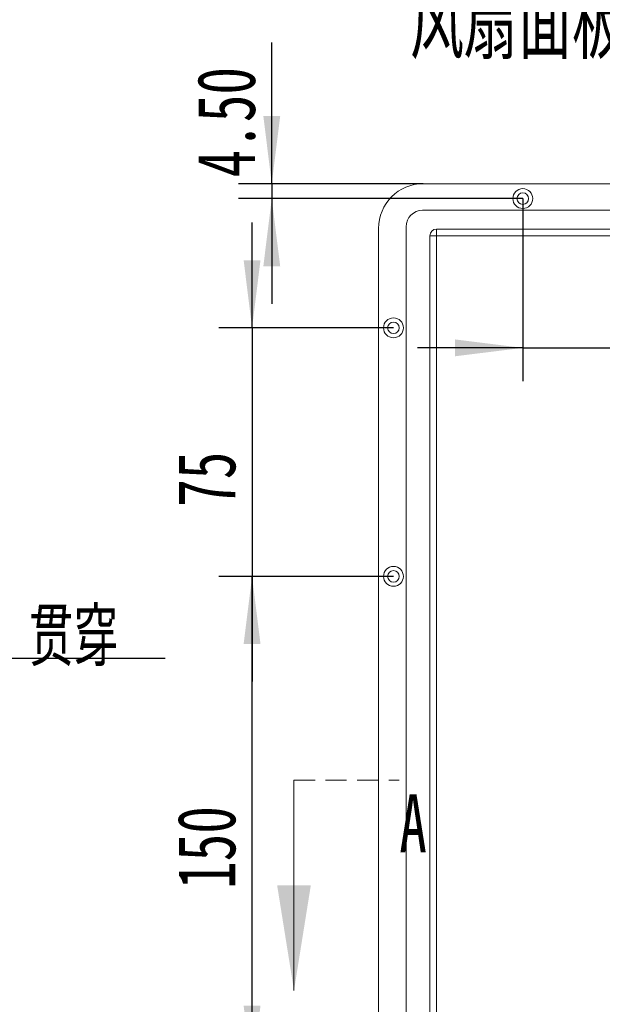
# Model space of a CAD drawing. Header units: millimetres. Extents: x 0 to 658, y -2 to 210.
# Tile 15 of 25: x 179 to 214, y 120 to 180. Entities that reach past the tile are written whole.
import ezdxf

# ---------------------------------------------------------------- set-up
doc = ezdxf.new("R2010")
doc.units = ezdxf.units.MM
doc.linetypes.add('HIDDEN', pattern=[1.905, 1.27, -0.635])
doc.layers.add('图框', color=7, linetype='Continuous')
doc.styles.add('SLDTEXTSTYLE0', font='TXT', dxfattribs={"width": 0.7})
doc.styles.add('SLDTEXTSTYLE1', font='TXT', dxfattribs={"width": 0.7, "bigfont": 'bigfont'})
doc.styles.add('SLDTEXTSTYLE5', font='TXT', dxfattribs={"width": 0.616667})
doc.styles.add('SLDTEXTSTYLE6', font='TXT', dxfattribs={"width": 0.65})
doc.dimstyles.new('SLDDIMSTYLE0', dxfattribs={"dimtxt": 3.5, "dimasz": 4.08, "dimexe": 0, "dimexo": 0.0625, "dimgap": 0.875, "dimtad": 2, "dimlfac": 5, "dimrnd": 1e-09, "dimzin": 12, "dimdsep": 46, "dimtxsty": 'SLDTEXTSTYLE0', "dimsah": 1, "dimcen": 0.09, "dimadec": 0, "dimazin": 3, "dimtfac": 1, "dimtofl": 0, "dimtmove": 0, "dimatfit": 3, "dimfxl": 0, "dimfrac": 2, "dimtolj": 1, "dimtzin": 12, "dimarcsym": 0})
doc.dimstyles.new('SLDDIMSTYLE1', dxfattribs={"dimtxt": 3.5, "dimasz": 4.08, "dimexe": 0, "dimexo": 0.0625, "dimgap": 0.875, "dimtad": 0, "dimtih": 1, "dimtoh": 1, "dimdec": 6, "dimlfac": 5, "dimrnd": 1e-09, "dimzin": 12, "dimdsep": 46, "dimtxsty": 'SLDTEXTSTYLE0', "dimblk1": 'NONE', "dimsah": 1, "dimcen": 0, "dimadec": 0, "dimazin": 3, "dimtfac": 1, "dimtmove": 0, "dimatfit": 3, "dimldrblk": 'NONE', "dimfxl": 0, "dimfrac": 2, "dimtolj": 1, "dimtzin": 12, "dimarcsym": 0})
doc.dimstyles.new('SLDDIMSTYLE2', dxfattribs={"dimtxt": 3.5, "dimasz": 4.08, "dimexe": 0, "dimexo": 0.0625, "dimgap": 0.875, "dimtad": 2, "dimlfac": 5, "dimrnd": 1e-09, "dimzin": 12, "dimdsep": 46, "dimtxsty": 'SLDTEXTSTYLE0', "dimsah": 1, "dimcen": 0.09, "dimadec": 0, "dimazin": 3, "dimtfac": 1, "dimtmove": 0, "dimatfit": 0, "dimfxl": 0, "dimfrac": 2, "dimtolj": 1, "dimtzin": 12, "dimarcsym": 0})
doc.dimstyles.new('SLDDIMSTYLE3', dxfattribs={"dimtxt": 3.5, "dimasz": 4.08, "dimexe": 0, "dimexo": 0.0625, "dimgap": 0.875, "dimtad": 2, "dimlfac": 5, "dimrnd": 1e-09, "dimzin": 4, "dimdsep": 46, "dimtxsty": 'SLDTEXTSTYLE0', "dimsah": 1, "dimcen": 0.09, "dimadec": 0, "dimazin": 1, "dimtfac": 1, "dimtmove": 0, "dimatfit": 0, "dimfxl": 0, "dimfrac": 2, "dimtolj": 1, "dimtzin": 12, "dimarcsym": 0})
doc.dimstyles.new('SLDDIMSTYLE4', dxfattribs={"dimtxt": 0.18, "dimasz": 1.016, "dimexe": 0, "dimexo": 0.0625, "dimgap": 0, "dimtad": 0, "dimtih": 1, "dimtoh": 1, "dimdec": 0, "dimrnd": 1e-09, "dimzin": 0, "dimdsep": 46, "dimtxsty": 'Standard', "dimblk1": 'DOT', "dimblk2": 'DOT', "dimsah": 1, "dimcen": 0.09, "dimadec": 0, "dimazin": 0, "dimtfac": 1.016, "dimtdec": 0, "dimtofl": 0, "dimtmove": 0, "dimatfit": 3, "dimldrblk": 'DOT', "dimfxl": 0, "dimfrac": 2, "dimtolj": 1, "dimtzin": 0, "dimarcsym": 0})
doc.dimstyles.new('SLDDIMSTYLE6', dxfattribs={"dimtxt": 3.5, "dimasz": 4.08, "dimexe": 0, "dimexo": 0.0625, "dimgap": 0.875, "dimtad": 0, "dimtih": 1, "dimtoh": 1, "dimlfac": 5, "dimrnd": 1e-09, "dimzin": 12, "dimdsep": 46, "dimtxsty": 'SLDTEXTSTYLE0', "dimblk1": 'NONE', "dimsah": 1, "dimcen": 0, "dimadec": 0, "dimazin": 3, "dimtfac": 1, "dimtmove": 0, "dimatfit": 3, "dimldrblk": 'NONE', "dimfxl": 0, "dimfrac": 2, "dimtolj": 1, "dimtzin": 12, "dimarcsym": 0})
doc.dimstyles.new('SLDDIMSTYLE9', dxfattribs={"dimtxt": 3.5, "dimasz": 4.08, "dimexe": 0, "dimexo": 0.0625, "dimgap": 0.875, "dimtad": 0, "dimtih": 1, "dimtoh": 1, "dimlfac": 5, "dimrnd": 1e-09, "dimzin": 4, "dimdsep": 46, "dimtxsty": 'SLDTEXTSTYLE0', "dimblk1": 'NONE', "dimsah": 1, "dimcen": 0, "dimadec": 0, "dimazin": 1, "dimtfac": 1, "dimtmove": 0, "dimatfit": 3, "dimldrblk": 'NONE', "dimfxl": 0, "dimfrac": 2, "dimtolj": 1, "dimtzin": 12, "dimarcsym": 0})

# ---------------------------------------------------------------- blocks, each defined once
blk = doc.blocks.new('SW_NOTE_0')
at = {"layer": '图框', "color": 0, "insert": (0, -15.976), "char_height": 4.23333, "attachment_point": 1, "style": 'SLDTEXTSTYLE1'}
blk.add_mtext('风\\M+190EE\\M+196CA\\M+194C2\\M+18D45\\M+188CA对齐\\M+18143\\M+189C2\\M+188C8适\\M+1947A', dxfattribs=at)
blk = doc.blocks.new('SW_SYMBOL_HOLE_DEPTH')
at = {"layer": '图框', "color": 0}
for p, q in [((0, 875), (800, 875)), ((400, 875), (400, 75)), ((100, 555), (400, 75)), ((700, 555), (400, 75))]:
    blk.add_line(p, q, dxfattribs=at)
blk = doc.blocks.new('SW_SYMBOL_HOLE_SINK')
at = {"layer": '图框', "color": 0}
for p, q in [((0, 875), (800, 75)), ((800, 75), (1600, 875))]:
    blk.add_line(p, q, dxfattribs=at)
blk = doc.blocks.new('_D_27')
at = {"layer": '图框'}
for p, q in [((147.625, 165.029), (151.171, 200.314)), ((151.171, 200.314), (200.216, 200.314)), ((147.564, 164.422), (147.625, 165.029))]:
    blk.add_line(p, q, dxfattribs=at)
blk.add_solid([(147.625, 165.029), (148.539, 169.037), (147.528, 169.139)], dxfattribs=at)
at = {"layer": '图框', "xscale": 0.004072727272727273, "yscale": 0.004072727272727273, "zscale": 0.004072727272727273}
for name, p in [('SW_SYMBOL_HOLE_DEPTH', (182.801, 199.673)), ('SW_SYMBOL_HOLE_DEPTH', (180.662, 194.673)), ('SW_SYMBOL_HOLE_SINK', (152.758, 189.673))]:
    blk.add_blockref(name, p, dxfattribs=at)
at = {"layer": '图框', "char_height": 3.5, "attachment_point": 1}
for s, insert, style in [('4 x  M3 - 6H', (156.322, 203.899), 'SLDTEXTSTYLE5'), ('5.50', (188.436, 203.899), 'SLDTEXTSTYLE0'), ('%%c', (164.572, 198.899), 'SLDTEXTSTYLE0'), ('2.50', (170.41, 198.899), 'SLDTEXTSTYLE0'), ('6', (186.297, 198.899), 'SLDTEXTSTYLE0'), ('%%c', (159.683, 193.899), 'SLDTEXTSTYLE0'), ('3.05 X 90\\M+1818B, \\M+18BDF\\M+1925B', (165.522, 193.899), 'SLDTEXTSTYLE1')]:
    blk.add_mtext(s, dxfattribs=dict(at, insert=insert, style=style))
blk = doc.blocks.new('_NONE')
blk = doc.blocks.new('_D_28')
at = {"layer": '图框'}
for p, q in [((150.16, 131.639), (169.614, 141.395)), ((169.614, 141.395), (187.292, 141.395)), ((148.909, 131.011), (150.16, 131.639))]:
    blk.add_line(p, q, dxfattribs=at)
blk.add_solid([(150.16, 131.639), (154.035, 133.014), (153.58, 133.922)], dxfattribs=at)
at = {"layer": '图框', "char_height": 3.5, "attachment_point": 1}
for s, insert, style in [('%%c', (171.202, 144.406), 'SLDTEXTSTYLE0'), ('7', (175.072, 144.406), 'SLDTEXTSTYLE0'), ('贯\\M+190FA', (179.077, 144.406), 'SLDTEXTSTYLE1')]:
    blk.add_mtext(s, dxfattribs=dict(at, insert=insert, style=style))
blk = doc.blocks.new('_D_29')
at = {"layer": '图框'}
for p, q in [((156.235, 165.665), (156.235, 181.027)), ((156.235, 181.027), (200.391, 181.027)), ((156.235, 164.985), (156.235, 165.665))]:
    blk.add_line(p, q, dxfattribs=at)
blk.add_solid([(156.235, 165.665), (156.743, 169.745), (155.727, 169.745)], dxfattribs=at)
at = {"layer": '图框', "char_height": 3.5, "attachment_point": 1}
for s, insert, style in [('10 x', (157.822, 184.611), 'SLDTEXTSTYLE6'), ('%%c', (168.006, 184.611), 'SLDTEXTSTYLE0'), ('3.40 \\M+18AAE\\M+19153贯\\M+190FA', (173.845, 184.611), 'SLDTEXTSTYLE1')]:
    blk.add_mtext(s, dxfattribs=dict(at, insert=insert, style=style))
blk = doc.blocks.new('_D_48')
at = {"layer": '图框'}
for p, q in [((208.872, 169.125), (208.872, 158.116)), ((223.872, 169.125), (223.872, 158.116)), ((208.872, 160.116), (202.522, 160.116)), ((208.872, 160.116), (223.872, 160.116)), ((223.872, 160.116), (230.222, 160.116))]:
    blk.add_line(p, q, dxfattribs=at)
for points in [[(208.872, 160.116), (204.792, 160.624), (204.792, 159.608)], [(223.872, 160.116), (227.952, 159.608), (227.952, 160.624)]]:
    blk.add_solid(points, dxfattribs=at)
at = {"layer": '图框', "insert": (215.401, 164.628), "char_height": 3.5, "attachment_point": 1, "style": 'SLDTEXTSTYLE0'}
blk.add_mtext('75', dxfattribs=at)
blk = doc.blocks.new('_D_49')
at = {"layer": '图框'}
for p, q in [((192.543, 161.325), (192.543, 167.675)), ((201.072, 161.325), (190.543, 161.325)), ((192.543, 161.325), (192.543, 146.325)), ((201.072, 146.325), (190.543, 146.325)), ((192.543, 146.325), (192.543, 139.975))]:
    blk.add_line(p, q, dxfattribs=at)
for points in [[(192.543, 161.325), (193.051, 165.405), (192.035, 165.405)], [(192.543, 146.325), (192.035, 142.245), (193.051, 142.245)]]:
    blk.add_solid(points, dxfattribs=at)
at = {"layer": '图框', "insert": (188.031, 150.519), "char_height": 3.5, "attachment_point": 1, "rotation": 90, "style": 'SLDTEXTSTYLE0'}
blk.add_mtext('75', dxfattribs=at)
blk = doc.blocks.new('_D_50')
at = {"layer": '图框'}
for p, q in [((201.072, 146.325), (190.543, 146.325)), ((192.543, 116.325), (192.543, 146.325)), ((201.072, 116.325), (190.543, 116.325))]:
    blk.add_line(p, q, dxfattribs=at)
for points in [[(192.543, 146.325), (192.035, 142.245), (193.051, 142.245)], [(192.543, 116.325), (193.051, 120.405), (192.035, 120.405)]]:
    blk.add_solid(points, dxfattribs=at)
at = {"layer": '图框', "insert": (188.031, 127.46), "char_height": 3.5, "attachment_point": 1, "rotation": 90, "style": 'SLDTEXTSTYLE0'}
blk.add_mtext('150', dxfattribs=at)
blk = doc.blocks.new('_D_51')
at = {"layer": '图框'}
for p, q in [((192.543, 116.325), (192.543, 122.675)), ((201.072, 116.325), (190.543, 116.325)), ((192.543, 101.325), (192.543, 116.325)), ((201.072, 101.325), (190.543, 101.325)), ((192.543, 101.325), (192.543, 94.975))]:
    blk.add_line(p, q, dxfattribs=at)
for points in [[(192.543, 116.325), (193.051, 120.405), (192.035, 120.405)], [(192.543, 101.325), (192.035, 97.245), (193.051, 97.245)]]:
    blk.add_solid(points, dxfattribs=at)
at = {"layer": '图框', "insert": (188.031, 107.33), "char_height": 3.5, "attachment_point": 1, "rotation": 90, "style": 'SLDTEXTSTYLE0'}
blk.add_mtext('75', dxfattribs=at)
blk = doc.blocks.new('_D_53')
at = {"layer": '图框'}
for p, q in [((193.731, 170.025), (193.731, 178.55)), ((202.872, 170.025), (191.731, 170.025)), ((193.731, 170.025), (193.731, 169.125)), ((208.872, 169.125), (191.731, 169.125)), ((193.731, 169.125), (193.731, 162.775))]:
    blk.add_line(p, q, dxfattribs=at)
for points in [[(193.731, 170.025), (194.239, 174.105), (193.223, 174.105)], [(193.731, 169.125), (193.223, 165.045), (194.239, 165.045)]]:
    blk.add_solid(points, dxfattribs=at)
at = {"layer": '图框', "insert": (189.219, 170.402), "char_height": 3.5, "attachment_point": 1, "rotation": 90, "style": 'SLDTEXTSTYLE0'}
blk.add_mtext('4.50', dxfattribs=at)
blk = doc.blocks.new('_DOT')
at = {"color": 0, "linetype": 'ByBlock', "lineweight": -2}
blk.add_line((-0.5, 0), (-1, 0), dxfattribs=at)
at = {"color": 0, "linetype": 'ByBlock', "const_width": 0.5}
blk.add_lwpolyline([(-0.25, 0, 1), (0.25, 0, 1)], format="xyb", close=True, dxfattribs=at)

msp = doc.modelspace()

# ---------------------------------------------------------------- linework, layer by layer
at = {"color": 7, "linetype": 'Continuous', "lineweight": 15}
for p, q in [((202.8719778, 170.02519745), (242.67197725, 170.02519745)), ((242.67197725, 168.42519719), (202.83197713, 168.42519719)), ((200.1719768, 95.32519657), (200.1719768, 167.32519645)), ((201.83197808, 167.42519665), (201.83197808, 95.22519786)), ((203.67197644, 166.88519645), (203.67197644, 167.28519726)), ((203.67197644, 167.28519726), (242.67197725, 167.28519726)), ((203.67197644, 166.88519645), (203.27197861, 166.88519645)), ((203.27197861, 95.76519806), (203.27197861, 166.88519645)), ((242.67197725, 166.88519645), (203.67197644, 166.88519645)), ((203.67197644, 166.88519645), (203.67197644, 95.76519806)), ((203.27197861, 162.34691743), (203.26197695, 162.34691743)), ((203.27197861, 162.13604886), (203.26197695, 162.13604886)), ((203.26197695, 161.87380854), (203.27197861, 161.87380854)), ((203.27197861, 161.79027486), (203.26197695, 161.79027486)), ((203.27197861, 160.32543111), (203.26197695, 160.32543111))]:
    msp.add_line(p, q, dxfattribs=at)
at = {"color": 7, "linetype": 'HIDDEN', "lineweight": 0}
msp.add_line((195.07197735, 134.02763871), (201.42197735, 134.02763871), dxfattribs=at)
at = {"color": 7, "linetype": 'Continuous', "lineweight": 0}
msp.add_line((195.07197735, 134.02763871), (195.07197735, 121.32763871), dxfattribs=at)
at = {"color": 7, "linetype": 'Continuous', "lineweight": 15}
for centre, radius in [((208.87197735, 169.12519673), 0.6), ((208.87197735, 169.12519673), 0.35), ((201.07197735, 161.32519673), 0.6), ((201.07197735, 161.32519673), 0.35), ((201.07197735, 146.32519673), 0.6), ((201.07197735, 146.32519673), 0.35)]:
    msp.add_circle(centre, radius, dxfattribs=at)
for centre, radius in [((202.87197735, 167.32519673), 2.7), ((202.83197735, 167.42519673), 1), ((203.67197735, 166.88519673), 0.4)]:
    msp.add_arc(centre, radius, 90, 180, dxfattribs=at)
at = {"color": 7, "linetype": 'Continuous', "lineweight": 0}
msp.add_solid([(195.07197735, 121.32763871), (196.08797735, 127.67763871), (194.05597735, 127.67763871)], dxfattribs=at)

# ---------------------------------------------------------------- block references
at = {"layer": '图框'}
msp.add_blockref('SW_NOTE_0', (202.0676757, 197.75575154), dxfattribs=at)

# ---------------------------------------------------------------- texts
at = {"color": 7, "linetype": 'Continuous', "insert": (201.42197735, 133.16122112), "char_height": 3.5, "attachment_point": 1, "style": 'SLDTEXTSTYLE0'}
msp.add_mtext('A', dxfattribs=at)

# ---------------------------------------------------------------- dimensions: what is measured, and where the dimension line sits
at = {"layer": '图框'}
dim = msp.add_diameter_dim_2p(p1=(147.56423015, 164.42172468), p2=(147.62521262, 165.02866878), text='4 x  M3 - 6H {\\fGDT;x} 5.50\\P%%c 2.50 {\\fGDT;x} 6\\P{\\fGDT;w}%%c 3.05 X 90°, 近端', dimstyle='SLDDIMSTYLE1', override={"dimpost": '<>'}, dxfattribs=at)
dim.commit()
dim.dimension.update_dxf_attribs({"geometry": '_D_27', "text_midpoint": (176.48683041, 196.88697514), "dimtype": 163})
for p1, p2, text, dimstyle, picture, middle in [((156.23472139, 164.98519673), (156.23472139, 165.66519673), '10 x <> 完全贯穿\\P', 'SLDDIMSTYLE9', '_D_29', (179.1068426, 182.59937495)), ((148.90900324, 131.01138661), (150.16043954, 131.63900686), '<> 贯穿', 'SLDDIMSTYLE6', '_D_28', (179.24695772, 142.68108381))]:
    dim = msp.add_diameter_dim_2p(p1=p1, p2=p2, text=text, dimstyle=dimstyle, dxfattribs=at)
    dim.commit()
    dim.dimension.update_dxf_attribs({"geometry": picture, "text_midpoint": middle, "dimtype": 163})
for base, p1, p2, dimstyle, picture, middle in [((193.73104917, 169.12519673), (202.87197735, 170.02519673), (208.87197735, 169.12519673), 'SLDDIMSTYLE3', '_D_53', (193.73104917, 174.47594512)), ((192.54259617, 146.32519673), (201.07197735, 161.32519673), (201.07197735, 146.32519673), 'SLDDIMSTYLE2', '_D_49', (192.54259617, 152.55567224)), ((192.54259617, 146.32519673), (201.07197735, 116.32519673), (201.07197735, 146.32519673), 'SLDDIMSTYLE0', '_D_50', (192.54259617, 130.51530121)), ((192.54259617, 116.32519673), (201.07197735, 101.32519673), (201.07197735, 116.32519673), 'SLDDIMSTYLE2', '_D_51', (192.54259617, 109.36692103))]:
    dim = msp.add_linear_dim(base=base, p1=p1, p2=p2, angle=90, dimstyle=dimstyle, dxfattribs=at)
    dim.commit()
    dim.dimension.update_dxf_attribs({"geometry": picture, "text_midpoint": middle, "dimtype": 160})
dim = msp.add_linear_dim(base=(223.87197735, 160.11625829), p1=(208.87197735, 169.12519673), p2=(223.87197735, 169.12519673), dimstyle='SLDDIMSTYLE2', dxfattribs=at)
dim.commit()
dim.dimension.update_dxf_attribs({"geometry": '_D_48', "text_midpoint": (217.43780742, 160.11625829), "dimtype": 160})

# ---------------------------------------------------------------- leaders
msp.add_leader([(228.29300899, 130.42043639), (179.44219653, 46.15035307)], dimstyle='SLDDIMSTYLE4', dxfattribs=at)

doc.saveas('drawing.dxf')
